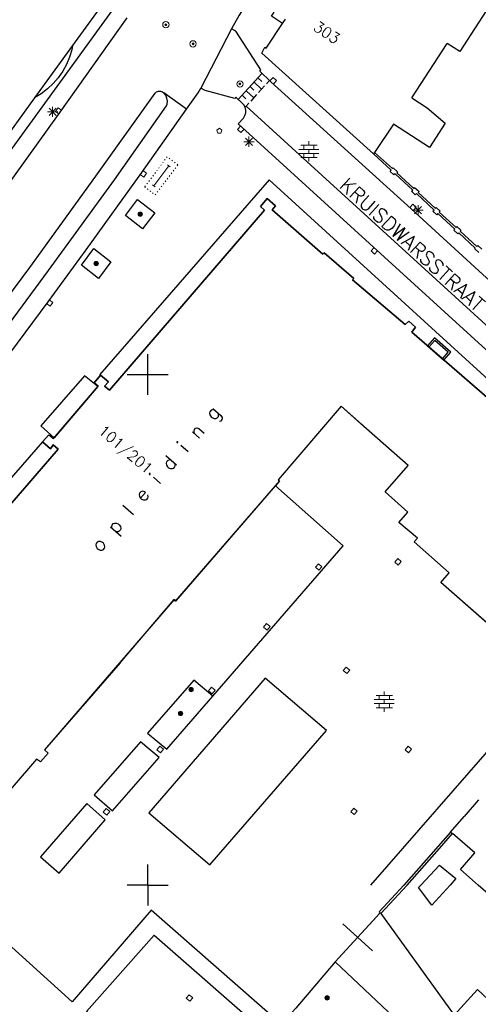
# Model space of a CAD drawing. Header units: millimetres. Extents: x 135944 to 142000, y 454200 to 456692.
# Tile 145 of 153: x 137387 to 137432, y 456188 to 456285. Entities that reach past the tile are written whole.
import ezdxf
from ezdxf.enums import TextEntityAlignment as Align

# ---------------------------------------------------------------- set-up
doc = ezdxf.new("R2010")
doc.units = ezdxf.units.MM
doc.linetypes.add('TotaalGBKN2013X$0$GBKN binnenstad 2009$0$DOT', pattern=[0.25, 0, -0.25])
for name, color, linetype in [('TotaalGBKN2013_Bistad', 251, 'Continuous'), ('TotaalGBKN2013X$0$GBKN binnenstad 2009$0$OBJECTEN_', 251, 'Continuous'), ('TotaalGBKN2013X$0$GBKN binnenstad 2009$0$OBJECTEN__', 251, 'Continuous'), ('TotaalGBKN2013X$0$GBKN binnenstad 2009$0$OBJECTEN___', 251, 'Continuous'), ('TotaalGBKN2013X$0$GBKN binnenstad 2009$0$SEMANT_ SYMB_', 251, 'Continuous'), ('TotaalGBKN2013X$0$GBKN binnenstad 2009$0$UTRECHT29', 251, 'Continuous'), ('TotaalGBKN2013X$0$GBKN binnenstad 2009$0$UTRECHT54', 251, 'Continuous'), ('TotaalGBKN2013X$0$Xref', 251, 'Continuous')]:
    doc.layers.add(name, color=color, linetype=linetype)
doc.styles.add('TotaalGBKN2013X$0$GBKN binnenstad 2009$0$TXT', font='txt.shx')

# ---------------------------------------------------------------- blocks, each defined once
blk = doc.blocks.new('TotaalGBKN2013X$0$GBKN binnenstad 2009$0$W')
at = {"layer": 'TotaalGBKN2013X$0$GBKN binnenstad 2009$0$OBJECTEN__', "linetype": 'Continuous', "lineweight": 0}
blk.add_lwpolyline([(-0.225, 0.225), (-0.225, -0.225), (0.225, -0.225), (0.225, 0.225), (-0.225, 0.225)], dxfattribs=at)
blk = doc.blocks.new('TotaalGBKN2013X$0$GBKN binnenstad 2009$0$X')
at = {"layer": 'TotaalGBKN2013X$0$GBKN binnenstad 2009$0$OBJECTEN__', "linetype": 'Continuous', "lineweight": 0}
blk.add_lwpolyline([(0.225, -0.25), (0.224, 0.2), (-0.225, 0.2), (-0.226, -0.25)], dxfattribs=at)
blk = doc.blocks.new('TotaalGBKN2013X$0$GBKN binnenstad 2009$0$J')
at = {"layer": 'TotaalGBKN2013X$0$GBKN binnenstad 2009$0$OBJECTEN___', "linetype": 'Continuous', "lineweight": 0}
for radius in [0.215, 0.155, 0.095, 0.035]:
    blk.add_circle((0, 0), radius, dxfattribs=at)
blk = doc.blocks.new('TotaalGBKN2013X$0$GBKN binnenstad 2009$0$CEL530')
at = {"layer": 'TotaalGBKN2013X$0$GBKN binnenstad 2009$0$UTRECHT54', "linetype": 'Continuous', "lineweight": 0}
for p, q in [((0, -0.355), (0, 0.355)), ((-0.5, 0), (0.5, 0))]:
    blk.add_line(p, q, dxfattribs=at)
blk = doc.blocks.new('TotaalGBKN2013X$0$GBKN binnenstad 2009$0$DEC109')
at = {"layer": 'TotaalGBKN2013X$0$GBKN binnenstad 2009$0$SEMANT_ SYMB_', "linetype": 'Continuous', "lineweight": 0}
for p, q in [((0, 0.6), (0, 1)), ((-0.98, 0.2), (0.98, 0.2)), ((-0.8, 0.6), (0.8, 0.6)), ((-0.5, 0.2), (-0.5, 0.6)), ((0, -0.2), (0, 0.2)), ((0.5, 0.2), (0.5, 0.6)), ((-0.98, -0.2), (0.98, -0.2)), ((-0.8, -0.6), (0.8, -0.6)), ((-0.5, -0.6), (-0.5, -0.2)), ((0, -1), (0, -0.6)), ((0.5, -0.6), (0.5, -0.2))]:
    blk.add_line(p, q, dxfattribs=at)
blk = doc.blocks.new('TotaalGBKN2013X$0$GBKN binnenstad 2009$0$DEC100')
at = {"layer": 'TotaalGBKN2013X$0$GBKN binnenstad 2009$0$OBJECTEN_', "linetype": 'Continuous', "lineweight": 0}
for p, q in [((-0.5, 0), (0.5, 0)), ((-0.354, -0.354), (0.354, 0.354)), ((0.354, -0.354), (-0.354, 0.354)), ((0, -0.5), (0, 0.5))]:
    blk.add_line(p, q, dxfattribs=at)
blk = doc.blocks.new('TotaalGBKN2013X$0$GBKN binnenstad 2009$0$V')
at = {"layer": 'TotaalGBKN2013X$0$GBKN binnenstad 2009$0$OBJECTEN__', "linetype": 'Continuous', "lineweight": 0}
for radius in [0.31, 0.095, 0.035, 0.0224]:
    blk.add_circle((0, 0), radius, dxfattribs=at)
blk = doc.blocks.new('TotaalGBKN2013X$0$GBKN binnenstad 2009$0$CEL501')
at = {"layer": 'TotaalGBKN2013X$0$GBKN binnenstad 2009$0$UTRECHT29', "linetype": 'Continuous', "lineweight": 0}
for p, q in [((-2.5, 0.75), (-2.5, 1.25)), ((-2.5, 1.001), (-0.5, 1.001)), ((-0.5, 0.75), (-0.5, 1.25))]:
    blk.add_line(p, q, dxfattribs=at)
at = {"layer": 'TotaalGBKN2013X$0$GBKN binnenstad 2009$0$UTRECHT29', "linetype": 'TotaalGBKN2013X$0$GBKN binnenstad 2009$0$DOT', "lineweight": 0}
blk.add_lwpolyline([(0, 0), (0, 1.999), (-3, 1.999), (-3, 0), (0, 0)], dxfattribs=at)
blk = doc.blocks.new('TotaalGBKN2013X$0$GBKN binnenstad 2009$0$K')
at = {"layer": 'TotaalGBKN2013X$0$GBKN binnenstad 2009$0$OBJECTEN__', "linetype": 'Continuous', "lineweight": 0}
blk.add_lwpolyline([(-0.146, -0.25), (0.147, -0.25), (0.25, 0.069), (0, 0.25), (-0.25, 0.068), (-0.146, -0.25)], dxfattribs=at)
blk = doc.blocks.new('TotaalGBKN2013X$0$GBKN binnenstad 2009')
at = {"layer": 'TotaalGBKN2013_Bistad'}
for p, q in [((137413227, 456284393), (137413503, 456284808)), ((137408211, 456283871), (137405221, 456278031)), ((137392633, 456282217), (137388918, 456277103)), ((137425888, 456277107), (137429350, 456282405)), ((137410991, 456279711), (137412081, 456278671)), ((137411201, 456279474), (137408881, 456276924)), ((137410815, 456279049), (137411184, 456278712)), ((137411941, 456278801), (137411651, 456278482)), ((137409655, 456277774), (137410394, 456277101)), ((137410041, 456278199), (137410411, 456277862)), ((137410428, 456278624), (137411168, 456277951)), ((137411458, 456278270), (137410878, 456277632)), ((137388918, 456277103), (137382769, 456268642)), ((137403795, 456275975), (137401576, 456277583)), ((137409268, 456277349), (137409638, 456277012)), ((137410684, 456277420), (137410104, 456276782)), ((137409643, 456276275), (137409562, 456276186)), ((137409911, 456276570), (137409621, 456276251)), ((137409643, 456276275), (137442718, 456246146)), ((137408881, 456274561), (137441528, 456244823)), ((137422252, 456271758), (137422156, 456271615)), ((137428141, 456253319), (137427581, 456252672)), ((137429460, 456252180), (137428141, 456253319)), ((137400000, 456250000), (137400000, 456252000)), ((137428900, 456251533), (137429460, 456252180)), ((137398000, 456250000), (137400000, 456250000)), ((137400000, 456250000), (137402000, 456250000)), ((137400000, 456248000), (137400000, 456250000)), ((137395105, 456248832), (137390836, 456243811)), ((137439520, 456220214), (137421859, 456200000)), ((137432431, 456208329), (137431021, 456206696)), ((137429707, 456205177), (137431021, 456206696)), ((137429707, 456205177), (137425117, 456200000)), ((137429707, 456205177), (137429875, 456205035)), ((137400000, 456200000), (137400000, 456202000)), ((137379894, 456200000), (137392607, 456188566)), ((137400000, 456200000), (137398000, 456200000)), ((137400000, 456200000), (137398000, 456200000)), ((137400000, 456200000), (137400000, 456198000)), ((137400000, 456200000), (137402000, 456200000)), ((137400000, 456200000), (137402000, 456200000)), ((137425429, 456200000), (137422876, 456197205)), ((137435111, 456197621), (137432411, 456200000)), ((137418386, 456192472), (137422792, 456197281)), ((137422876, 456197205), (137422792, 456197281)), ((137422876, 456197205), (137430066, 456187240))]:
    blk.add_line(p, q, dxfattribs=at)
for points in [[(137368958, 456245684), (137370281, 456247261), (137371381, 456248611), (137376211, 456254951), (137379341, 456259141), (137384601, 456266231), (137391431, 456275701), (137397981, 456284931)], [(137361541, 456317291), (137366611, 456316771), (137362801, 456281051), (137362769, 456280827), (137362659, 456280559), (137362481, 456280331), (137352411, 456269151), (137352303, 456269024), (137352076, 456268670), (137351919, 456268280), (137351840, 456267868), (137351839, 456267448), (137351918, 456267035), (137352074, 456266645), (137352301, 456266291), (137370505, 456249858), (137403141, 456294801), (137400821, 456296151), (137416951, 456324011)], [(137410174, 456314505), (137399321, 456295741), (137401531, 456294461), (137392633, 456282217)], [(137435554, 456292132), (137436834, 456291293), (137430610, 456281624), (137429350, 456282405)], [(137409899, 456286641), (137408961, 456285201), (137408211, 456283871)], [(137413227, 456284393), (137412138, 456285104), (137412387, 456285494)], [(137410991, 456279711), (137411101, 456279831), (137408654, 456283639), (137408211, 456283871)], [(137422156, 456271615), (137411181, 456281476), (137411491, 456282052), (137411621, 456281972), (137413227, 456284393)], [(137392633, 456282217), (137392547, 456281812), (137392328, 456281079), (137392033, 456280373), (137391667, 456279702), (137391232, 456279072), (137390734, 456278492), (137390178, 456277966), (137389571, 456277502), (137388918, 456277103)], [(137412081, 456278671), (137425838, 456266220), (137432868, 456259811), (137440554, 456252895)], [(137381661, 456250071), (137381565, 456250080), (137381382, 456250157), (137381244, 456250298), (137381172, 456250483), (137381178, 456250681), (137381261, 456250861), (137388451, 456260491), (137394931, 456269421), (137400741, 456277561), (137400876, 456277692), (137401060, 456277766), (137401259, 456277762), (137401441, 456277681), (137401576, 456277583)], [(137403795, 456275975), (137404941, 456277601), (137405221, 456278031)], [(137409291, 456276551), (137408641, 456277151), (137408531, 456277021), (137405651, 456277801), (137405221, 456278031)], [(137381661, 456250071), (137381838, 456250107), (137381991, 456250201), (137384261, 456252221), (137385531, 456253751), (137390281, 456260181), (137396751, 456269081), (137401841, 456276301), (137401903, 456276483), (137401936, 456276781), (137401889, 456277077), (137401767, 456277351), (137401576, 456277583)], [(137425888, 456277107), (137427399, 456276114), (137429162, 456274605), (137427620, 456272226), (137424114, 456274526), (137422252, 456271758)], [(137382906, 456248664), (137384351, 456249881), (137385511, 456250911), (137386471, 456252051), (137390241, 456257111), (137393961, 456262201), (137399421, 456269771), (137403795, 456275975)], [(137408881, 456274561), (137409381, 456275121), (137409540, 456275353), (137409628, 456275620), (137409637, 456275901), (137409567, 456276173), (137409562, 456276186)], [(137409562, 456276186), (137409416, 456276425), (137409291, 456276551)], [(137432473, 456261935), (137432066, 456262311), (137432119, 456262384), (137430514, 456263887), (137430402, 456263770), (137430023, 456264121), (137430128, 456264242), (137428460, 456265768), (137428344, 456265649), (137427968, 456265997), (137428080, 456266108), (137426350, 456267721), (137426236, 456267593), (137425883, 456267945), (137425989, 456268055), (137424255, 456269646), (137424147, 456269544), (137423767, 456269884), (137423867, 456270001), (137422156, 456271615)], [(137422252, 456271758), (137423993, 456270164), (137424066, 456270246), (137424506, 456269836), (137424434, 456269751), (137426094, 456268227), (137426178, 456268307), (137426612, 456267913), (137426528, 456267819), (137428201, 456266284), (137428272, 456266349), (137428668, 456265985), (137428597, 456265913), (137430233, 456264407), (137430322, 456264496), (137430714, 456264136), (137430635, 456264039), (137432262, 456262538), (137432381, 456262645), (137432777, 456262271)], [(137440455, 456243080), (137411907, 456269071), (137395305, 456250005), (137395387, 456249932)], [(137376024, 456225127), (137391239, 456242675), (137390749, 456243100), (137390472, 456242727), (137389681, 456243418), (137390296, 456244106), (137390763, 456243724), (137395135, 456248868), (137394757, 456249189), (137395387, 456249932), (137396145, 456249290), (137395780, 456248859), (137396251, 456248460), (137411466, 456266090), (137411050, 456266449), (137411727, 456267227), (137412544, 456266510), (137412221, 456266142), (137417179, 456261778), (137417319, 456261903), (137420199, 456259399), (137420099, 456259278), (137425254, 456254906), (137425612, 456255224), (137426263, 456254630), (137425891, 456254132), (137436443, 456245010)], [(137435437.9, 456223768.1), (137428738, 456229622), (137429552, 456230584), (137426117, 456233599), (137426459, 456233955), (137424621, 456235513), (137425516, 456236515), (137423288, 456238511), (137425526, 456241094), (137418985, 456246905), (137412799, 456239694), (137412941, 456239570), (137402744, 456227810), (137402595, 456227953), (137389893, 456213244), (137390230, 456212920), (137389482, 456212073), (137389107, 456212337), (137384278, 456206774)], [(137440455, 456243080), (137439183, 456241682), (137435977, 456244488), (137436443, 456245010), (137425891, 456254132), (137426263, 456254630), (137425612, 456255224), (137425254, 456254906), (137420099, 456259278), (137420199, 456259399), (137417319, 456261903), (137417179, 456261778), (137412221, 456266142), (137412544, 456266510), (137411727, 456267227), (137411050, 456266449), (137411466, 456266090), (137396251, 456248460), (137395780, 456248859), (137396145, 456249290), (137395387, 456249932)], [(137397813, 456265565), (137399010, 456267147), (137400687, 456265835), (137399481, 456264277), (137397813, 456265565)], [(137393509, 456260712), (137394710, 456262339), (137396398, 456261037), (137395171, 456259394), (137393509, 456260712)], [(137395105, 456248832), (137393813, 456249876), (137389539, 456244958), (137390836, 456243811)], [(137395387, 456249932), (137394757, 456249189), (137395135, 456248868), (137395105, 456248832)], [(137436143, 456223152), (137428738, 456229622), (137429552, 456230584), (137426117, 456233599), (137426459, 456233955), (137424621, 456235513), (137425516, 456236515), (137423288, 456238511), (137425526, 456241094), (137420884, 456245184), (137418985, 456246905), (137412799, 456239694), (137412941, 456239570), (137412532, 456239098)], [(137389681, 456243418), (137390296, 456244106), (137390763, 456243724), (137390836, 456243811)], [(137389681, 456243418), (137369140, 456219824), (137370481, 456218733)], [(137389681, 456243418), (137390472, 456242727), (137390749, 456243100), (137391239, 456242675), (137383147, 456233370), (137376024, 456225127), (137375602, 456225526), (137374947, 456224699), (137375384, 456224373), (137370481, 456218733)], [(137397290, 456221758), (137402595, 456227953), (137402744, 456227810), (137412532, 456239098)], [(137406398, 456218499), (137419176, 456233212), (137412532, 456239098)], [(137397290, 456221758), (137389893, 456213244), (137390230, 456212920), (137389482, 456212073), (137389107, 456212337), (137384278, 456206774), (137378062, 456212139), (137378399, 456212533)], [(137406398, 456218499), (137404514, 456220051), (137399987, 456214864), (137401883, 456213294), (137406398, 456218499)], [(137400113, 456207061), (137406089, 456201968), (137417531, 456215131), (137411522, 456220268), (137400113, 456207061)], [(137394764, 456208826), (137396565, 456207273), (137401124, 456212473), (137399291, 456214025), (137394764, 456208826)], [(137389485, 456202749), (137391318, 456201152), (137395845, 456206395), (137394024, 456207993), (137389485, 456202749)], [(137425429, 456200000), (137428620, 456203575), (137429875, 456205035)], [(137432411, 456200000), (137430659, 456201512), (137432089, 456203159), (137429875, 456205035)], [(137426787, 456200000), (137428599, 456201936), (137430224, 456200627), (137429653, 456200000)], [(137425117, 456200000), (137422708, 456197358), (137422792, 456197281)], [(137429653, 456200000), (137427856, 456198026), (137426548, 456199762), (137426787, 456200000)], [(137413091, 456186361), (137400341, 456197531), (137392607, 456188566)], [(137394011, 456187611), (137400641, 456195081), (137411901, 456185221), (137405271, 456177751), (137394011, 456187611)], [(137418386, 456192472), (137414511, 456187931), (137413091, 456186361)], [(137418386, 456192472), (137428188, 456183230), (137435106, 456173363)], [(137437878, 456187271), (137436568, 456185806), (137432343, 456189754), (137430066, 456187240)]]:
    blk.add_lwpolyline(points, dxfattribs=at)
blk.add_lwpolyline([(137427429, 456252802), (137429050, 456251401), (137429740, 456252199), (137428119, 456253600)], close=True, dxfattribs=at)
at = {"layer": 'TotaalGBKN2013_Bistad', "zscale": 1000}
for name, p, xscale, yscale, rotation in [('TotaalGBKN2013X$0$GBKN binnenstad 2009$0$V', (137401782, 456284262), 999.9973705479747, 999.9973705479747, 143.3244437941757), ('TotaalGBKN2013X$0$GBKN binnenstad 2009$0$V', (137404448, 456282386), 999.9981942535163, 999.9981942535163, 143.9004989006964), ('TotaalGBKN2013X$0$GBKN binnenstad 2009$0$V', (137409047, 456278456), 1000.000688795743, 1000.000688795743, 138.214176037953), ('TotaalGBKN2013X$0$GBKN binnenstad 2009$0$X', (137412329, 456278786), 1000.001940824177, 1000.001940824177, 317.6514173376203), ('TotaalGBKN2013X$0$GBKN binnenstad 2009$0$DEC100', (137390681, 456275722), 1000.000000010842, 1000.000000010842, 359.9997331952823), ('TotaalGBKN2013X$0$GBKN binnenstad 2009$0$X', (137391251, 456275831), 1000.00022033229, 1000.00022033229, 54.41797016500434), ('TotaalGBKN2013X$0$GBKN binnenstad 2009$0$K', (137407031, 456273872), 1000.000000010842, 1000.000000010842, 359.9997331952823), ('TotaalGBKN2013X$0$GBKN binnenstad 2009$0$X', (137409116, 456274010), 1000.001940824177, 1000.001940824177, 137.6514173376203), ('TotaalGBKN2013X$0$GBKN binnenstad 2009$0$CEL501', (137399700, 456268380), 1228.008698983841, 650.0034775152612, 232.9426309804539), ('TotaalGBKN2013X$0$GBKN binnenstad 2009$0$X', (137399601, 456269641), 999.9980558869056, 999.9980558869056, 234.5067363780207), ('TotaalGBKN2013X$0$GBKN binnenstad 2009$0$X', (137426038, 456266377), 1000.001940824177, 1000.001940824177, 317.6514173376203), ('TotaalGBKN2013X$0$GBKN binnenstad 2009$0$DEC100', (137426511, 456266092), 1000.000000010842, 1000.000000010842, 359.9997331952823), ('TotaalGBKN2013X$0$GBKN binnenstad 2009$0$X', (137422209, 456262095), 1000.001940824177, 1000.001940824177, 137.6514173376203), ('TotaalGBKN2013X$0$GBKN binnenstad 2009$0$X', (137390422, 456256981), 1000.000298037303, 1000.000298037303, 233.5746567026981), ('TotaalGBKN2013X$0$GBKN binnenstad 2009$0$W', (137416758, 456231140), 1000.001917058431, 1000.001917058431, 49.2905313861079), ('TotaalGBKN2013X$0$GBKN binnenstad 2009$0$W', (137424547, 456231658), 1000.001917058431, 1000.001917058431, 49.2905313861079), ('TotaalGBKN2013X$0$GBKN binnenstad 2009$0$W', (137411677, 456225283), 1000.001917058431, 1000.001917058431, 49.2905313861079), ('TotaalGBKN2013X$0$GBKN binnenstad 2009$0$W', (137419493, 456221019), 1000.001917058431, 1000.001917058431, 49.2905313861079), ('TotaalGBKN2013X$0$GBKN binnenstad 2009$0$J', (137404253, 456219145), 1000.001917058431, 1000.001917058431, 49.2905313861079), ('TotaalGBKN2013X$0$GBKN binnenstad 2009$0$W', (137406293, 456219044), 1000.001917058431, 1000.001917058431, 49.2905313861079), ('TotaalGBKN2013X$0$GBKN binnenstad 2009$0$J', (137403229, 456216801), 1000.001917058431, 1000.001917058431, 49.2905313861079), ('TotaalGBKN2013X$0$GBKN binnenstad 2009$0$W', (137401221, 456213273), 1000.001917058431, 1000.001917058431, 49.2905313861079), ('TotaalGBKN2013X$0$GBKN binnenstad 2009$0$W', (137425550, 456213272), 1000.001917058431, 1000.001917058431, 49.2905313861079), ('TotaalGBKN2013X$0$GBKN binnenstad 2009$0$W', (137395957, 456207166), 1000.001917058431, 1000.001917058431, 49.2905313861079), ('TotaalGBKN2013X$0$GBKN binnenstad 2009$0$W', (137420233, 456207207), 1000.001917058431, 1000.001917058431, 49.2905313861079), ('TotaalGBKN2013X$0$GBKN binnenstad 2009$0$CEL530', (137420589, 456194876), 5522.199706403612, 5522.199706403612, 47.5041167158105), ('TotaalGBKN2013X$0$GBKN binnenstad 2009$0$W', (137404101, 456188939), 999.9997551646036, 999.9997551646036, 48.40920138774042), ('TotaalGBKN2013X$0$GBKN binnenstad 2009$0$J', (137417590, 456188950), 1000.000000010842, 1000.000000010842, 359.9997331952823)]:
    blk.add_blockref(name, p, dxfattribs=dict(at, xscale=xscale, yscale=yscale, rotation=rotation))
at = {"layer": 'TotaalGBKN2013_Bistad', "xscale": 1000, "yscale": 1000, "zscale": 1000}
for name, p in [('TotaalGBKN2013X$0$GBKN binnenstad 2009$0$DEC100', (137409932, 456272795)), ('TotaalGBKN2013X$0$GBKN binnenstad 2009$0$DEC109', (137415805, 456271852)), ('TotaalGBKN2013X$0$GBKN binnenstad 2009$0$J', (137399269, 456265707)), ('TotaalGBKN2013X$0$GBKN binnenstad 2009$0$J', (137394949, 456260869)), ('TotaalGBKN2013X$0$GBKN binnenstad 2009$0$DEC109', (137423199, 456217968))]:
    blk.add_blockref(name, p, dxfattribs=at)
at = {"layer": 'TotaalGBKN2013_Bistad', "style": 'TotaalGBKN2013X$0$GBKN binnenstad 2009$0$TXT'}
for s, rotation, p in [('303', 326.4254, (137416426.4, 456284247.1)), ('101/201', 319.6278, (137395399.4, 456244751.5))]:
    blk.add_text(s, height=1054, rotation=rotation, dxfattribs=at).set_placement(p, align=Align.MIDDLE_LEFT)
blk.add_text('KRUISDWARSSTRAAT', height=1400, rotation=317.656194, dxfattribs=at).set_placement((137418712, 456268367))
blk.add_text('o p l e i d i n g', height=1400, rotation=49.134664, dxfattribs=at).set_placement((137400909.7, 456239691), align=Align.MIDDLE)

msp = doc.modelspace()

# ---------------------------------------------------------------- block references
at = {"layer": 'TotaalGBKN2013X$0$Xref', "xscale": 0.0009999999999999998, "yscale": 0.0009999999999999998, "zscale": 0.0009999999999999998}
msp.add_blockref('TotaalGBKN2013X$0$GBKN binnenstad 2009', (0, 0), dxfattribs=at)

doc.saveas('drawing.dxf')
